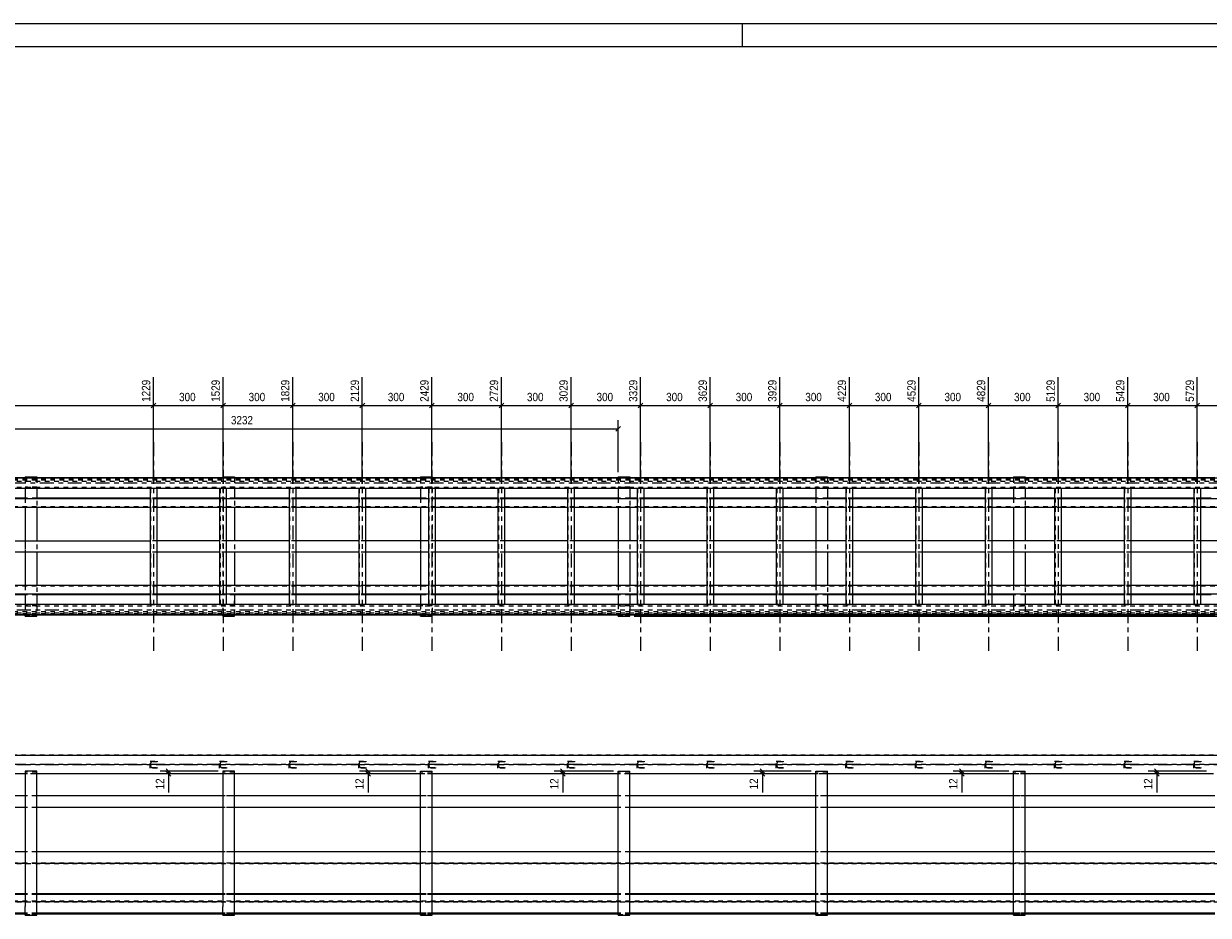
# Model space of a CAD drawing. Header units: millimetres. Extents: x 0 to 914, y 0 to 420.
# Tile 3 of 7: x 129 to 384, y 228 to 420. Entities that reach past the tile are written whole.
import ezdxf

# ---------------------------------------------------------------- set-up
doc = ezdxf.new("R2010")
doc.units = ezdxf.units.MM
for name, pattern in [('XKITLINE00', [0]), ('XKITLINE01', [4, 1, -1, 1, -1]), ('XKITLINE03', [6, 3, -1, 1, -1])]:
    doc.linetypes.add(name, pattern=pattern)
for name, color, linetype, lineweight in [('Arkusz rysunku', 3, 'Continuous', 0), ('Element', 2, 'Continuous', 0), ('Wymiar', 4, 'Continuous', 0)]:
    doc.layers.add(name, color=color, linetype=linetype, lineweight=lineweight)
doc.styles.add('ARIAL', font='ARIAL.TTF')

msp = doc.modelspace()

# ---------------------------------------------------------------- linework, layer by layer
at = {"layer": 'Arkusz rysunku', "linetype": 'XKITLINE00', "lineweight": 0}
for p, q in [((914, 420), (0, 420)), ((284, 415), (284, 420)), ((909, 415), (5, 415))]:
    msp.add_line(p, q, dxfattribs=at)
at = {"layer": 'Element', "linetype": 'XKITLINE03', "lineweight": 0}
for p, q in [((157.06, 329.77), (157.06, 284.77)), ((172.06, 329.77), (172.06, 284.77)), ((187.06, 329.77), (187.06, 284.77)), ((202.06, 329.77), (202.06, 284.77)), ((217.06, 329.77), (217.06, 284.77)), ((232.06, 329.77), (232.06, 284.77)), ((247.06, 329.77), (247.06, 284.77)), ((262.06, 329.77), (262.06, 284.77)), ((277.06, 329.77), (277.06, 284.77)), ((292.06, 329.77), (292.06, 284.77)), ((307.06, 329.77), (307.06, 284.77)), ((322.06, 329.77), (322.06, 284.77)), ((337.06, 329.77), (337.06, 284.77)), ((352.06, 329.77), (352.06, 284.77)), ((367.06, 329.77), (367.06, 284.77)), ((382.06, 329.77), (382.06, 284.77)), ((819.56, 320.89), (85.62, 320.89)), ((85.62, 293.64), (696.77, 293.64)), ((819.56, 260.24), (85.62, 260.24)), ((85.62, 260.24), (819.56, 260.24)), ((157.06, 260.24), (157.06, 260.24)), ((172.06, 260.24), (172.06, 260.24)), ((187.06, 260.24), (187.06, 260.24)), ((202.06, 260.24), (202.06, 260.24)), ((217.06, 260.24), (217.06, 260.24)), ((232.06, 260.24), (232.06, 260.24)), ((247.06, 260.24), (247.06, 260.24)), ((262.06, 260.24), (262.06, 260.24)), ((277.06, 260.24), (277.06, 260.24)), ((292.06, 260.24), (292.06, 260.24)), ((307.06, 260.24), (307.06, 260.24)), ((322.06, 260.24), (322.06, 260.24)), ((337.06, 260.24), (337.06, 260.24)), ((352.06, 260.24), (352.06, 260.24)), ((367.06, 260.24), (367.06, 260.24)), ((382.06, 260.24), (382.06, 260.24))]:
    msp.add_line(p, q, dxfattribs=at)
at = {"layer": 'Element', "linetype": 'XKITLINE01', "lineweight": 0}
for p, q in [((685.81, 322.07), (95.62, 322.07)), ((685.81, 322.01), (95.62, 322.01)), ((685.81, 321.87), (95.62, 321.87)), ((685.81, 321.81), (95.62, 321.81)), ((129.37, 322.07), (131.87, 322.07)), ((131.87, 322.07), (129.37, 322.07)), ((129.37, 322.02), (129.37, 319.77)), ((131.87, 322.02), (131.87, 319.77)), ((171.98, 322.07), (174.48, 322.07)), ((174.48, 322.07), (171.98, 322.07)), ((171.98, 322.02), (171.98, 292.34)), ((174.48, 322.02), (174.48, 319.77)), ((214.59, 322.07), (217.09, 322.07)), ((217.09, 322.07), (214.59, 322.07)), ((214.59, 322.02), (214.59, 319.77)), ((217.09, 322.02), (217.09, 292.52)), ((257.2, 322.07), (259.7, 322.07)), ((259.7, 322.07), (257.2, 322.07)), ((257.2, 322.02), (257.2, 319.77)), ((259.7, 322.02), (259.7, 319.77)), ((299.81, 322.07), (302.31, 322.07)), ((302.31, 322.07), (299.81, 322.07)), ((299.81, 322.02), (299.81, 319.77)), ((302.31, 322.02), (302.31, 319.77)), ((342.42, 322.07), (344.92, 322.07)), ((344.92, 322.07), (342.42, 322.07)), ((342.42, 322.02), (342.42, 319.77)), ((344.92, 322.02), (344.92, 319.77)), ((685.81, 321.58), (95.62, 321.58)), ((95.62, 321.38), (685.81, 321.38)), ((95.62, 320.07), (809.56, 320.07)), ((131.87, 320.07), (129.37, 320.07)), ((157.81, 319.77), (156.31, 319.77)), ((156.46, 294.77), (156.46, 319.77)), ((172.81, 319.77), (171.31, 319.77)), ((171.46, 294.77), (171.46, 319.77)), ((174.48, 320.07), (171.98, 320.07)), ((187.81, 319.77), (186.31, 319.77)), ((186.46, 294.77), (186.46, 319.77)), ((202.81, 319.77), (201.31, 319.77)), ((201.46, 294.77), (201.46, 319.77)), ((217.09, 320.07), (214.59, 320.07)), ((217.81, 319.77), (216.31, 319.77)), ((216.46, 294.77), (216.46, 319.77)), ((232.81, 319.77), (231.31, 319.77)), ((231.46, 294.77), (231.46, 319.77)), ((247.81, 319.77), (246.31, 319.77)), ((246.46, 294.77), (246.46, 319.77)), ((259.7, 320.07), (257.2, 320.07)), ((262.81, 319.77), (261.31, 319.77)), ((261.46, 294.77), (261.46, 319.77)), ((277.81, 319.77), (276.31, 319.77)), ((276.46, 294.77), (276.46, 319.77)), ((292.81, 319.77), (291.31, 319.77)), ((291.46, 294.77), (291.46, 319.77)), ((302.31, 320.07), (299.81, 320.07)), ((307.81, 319.77), (306.31, 319.77)), ((306.46, 294.77), (306.46, 319.77)), ((322.81, 319.77), (321.31, 319.77)), ((321.46, 294.77), (321.46, 319.77)), ((337.81, 319.77), (336.31, 319.77)), ((336.46, 294.77), (336.46, 319.77)), ((344.92, 320.07), (342.42, 320.07)), ((352.81, 319.77), (351.31, 319.77)), ((351.46, 294.77), (351.46, 319.77)), ((367.81, 319.77), (366.31, 319.77)), ((366.46, 294.77), (366.46, 319.77)), ((382.81, 319.77), (381.31, 319.77)), ((381.46, 294.77), (381.46, 319.77)), ((131.87, 317.71), (129.37, 317.71)), ((129.37, 317.7), (129.37, 297.93)), ((131.87, 319.13), (131.87, 315.66)), ((157.81, 317.71), (156.31, 317.71)), ((157.81, 317.58), (156.31, 317.58)), ((174.48, 317.71), (171.31, 317.71)), ((172.81, 317.58), (171.31, 317.58)), ((174.48, 319.13), (174.48, 315.66)), ((187.81, 317.71), (186.31, 317.71)), ((187.81, 317.58), (186.31, 317.58)), ((202.81, 317.71), (201.31, 317.71)), ((202.81, 317.58), (201.31, 317.58)), ((217.81, 317.71), (214.59, 317.71)), ((214.59, 317.7), (214.59, 297.93)), ((217.81, 317.58), (216.31, 317.58)), ((232.81, 317.71), (231.31, 317.71)), ((232.81, 317.58), (231.31, 317.58)), ((247.81, 317.71), (246.31, 317.71)), ((247.81, 317.58), (246.31, 317.58)), ((259.7, 317.71), (257.2, 317.71)), ((257.2, 317.7), (257.2, 297.93)), ((259.7, 319.13), (259.7, 315.66)), ((262.81, 317.71), (261.31, 317.71)), ((262.81, 317.58), (261.31, 317.58)), ((277.81, 317.71), (276.31, 317.71)), ((277.81, 317.58), (276.31, 317.58)), ((292.81, 317.71), (291.31, 317.71)), ((292.81, 317.58), (291.31, 317.58)), ((302.31, 317.71), (299.81, 317.71)), ((299.81, 317.7), (299.81, 297.93)), ((302.31, 319.13), (302.31, 315.66)), ((307.81, 317.71), (306.31, 317.71)), ((307.81, 317.58), (306.31, 317.58)), ((322.81, 317.71), (321.31, 317.71)), ((322.81, 317.58), (321.31, 317.58)), ((337.81, 317.71), (336.31, 317.71)), ((337.81, 317.58), (336.31, 317.58)), ((344.92, 317.71), (342.42, 317.71)), ((342.42, 317.7), (342.42, 297.93)), ((344.92, 319.13), (344.92, 315.66)), ((352.81, 317.71), (351.31, 317.71)), ((352.81, 317.58), (351.31, 317.58)), ((367.81, 317.71), (366.31, 317.71)), ((367.81, 317.58), (366.31, 317.58)), ((382.81, 317.71), (381.31, 317.71)), ((382.81, 317.58), (381.31, 317.58)), ((685.81, 315.79), (95.62, 315.79)), ((157.81, 315.66), (156.31, 315.66)), ((172.81, 315.66), (171.31, 315.66)), ((187.81, 315.66), (186.31, 315.66)), ((202.81, 315.66), (201.31, 315.66)), ((217.81, 315.66), (216.31, 315.66)), ((232.81, 315.66), (231.31, 315.66)), ((247.81, 315.66), (246.31, 315.66)), ((262.81, 315.66), (261.31, 315.66)), ((277.81, 315.66), (276.31, 315.66)), ((292.81, 315.66), (291.31, 315.66)), ((307.81, 315.66), (306.31, 315.66)), ((322.81, 315.66), (321.31, 315.66)), ((337.81, 315.66), (336.31, 315.66)), ((352.81, 315.66), (351.31, 315.66)), ((367.81, 315.66), (366.31, 315.66)), ((382.81, 315.66), (381.31, 315.66)), ((131.87, 313.7), (131.87, 306.02)), ((174.48, 313.7), (174.48, 306.02)), ((259.7, 313.7), (259.7, 306.02)), ((302.31, 313.7), (302.31, 306.02)), ((344.92, 313.7), (344.92, 306.02)), ((129.37, 308.52), (129.37, 306.02)), ((157.81, 308.52), (156.31, 308.52)), ((172.81, 308.52), (171.31, 308.52)), ((187.81, 308.52), (186.31, 308.52)), ((202.81, 308.52), (201.31, 308.52)), ((214.59, 308.52), (214.59, 306.02)), ((217.81, 308.52), (216.31, 308.52)), ((232.81, 308.52), (231.31, 308.52)), ((247.81, 308.52), (246.31, 308.52)), ((257.2, 308.52), (257.2, 306.02)), ((262.81, 308.52), (261.31, 308.52)), ((277.81, 308.52), (276.31, 308.52)), ((292.81, 308.52), (291.31, 308.52)), ((299.81, 308.52), (299.81, 306.02)), ((307.81, 308.52), (306.31, 308.52)), ((322.81, 308.52), (321.31, 308.52)), ((337.81, 308.52), (336.31, 308.52)), ((342.42, 308.52), (342.42, 306.02)), ((352.81, 308.52), (351.31, 308.52)), ((367.81, 308.52), (366.31, 308.52)), ((382.81, 308.52), (381.31, 308.52)), ((131.87, 304.46), (131.87, 296.86)), ((157.81, 306.02), (156.31, 306.02)), ((172.81, 306.02), (171.31, 306.02)), ((174.48, 304.46), (174.48, 296.86)), ((187.81, 306.02), (186.31, 306.02)), ((202.81, 306.02), (201.31, 306.02)), ((217.81, 306.02), (216.31, 306.02)), ((232.81, 306.02), (231.31, 306.02)), ((247.81, 306.02), (246.31, 306.02)), ((259.7, 304.46), (259.7, 296.86)), ((262.81, 306.02), (261.31, 306.02)), ((277.81, 306.02), (276.31, 306.02)), ((292.81, 306.02), (291.31, 306.02)), ((302.31, 304.46), (302.31, 296.86)), ((307.81, 306.02), (306.31, 306.02)), ((322.81, 306.02), (321.31, 306.02)), ((337.81, 306.02), (336.31, 306.02)), ((344.92, 304.46), (344.92, 296.86)), ((352.81, 306.02), (351.31, 306.02)), ((367.81, 306.02), (366.31, 306.02)), ((382.81, 306.02), (381.31, 306.02)), ((129.37, 298.88), (129.37, 296.86)), ((157.81, 298.88), (156.31, 298.88)), ((172.81, 298.88), (171.31, 298.88)), ((187.81, 298.88), (186.31, 298.88)), ((202.81, 298.88), (201.31, 298.88)), ((214.59, 298.88), (214.59, 296.86)), ((217.81, 298.88), (216.31, 298.88)), ((232.81, 298.88), (231.31, 298.88)), ((247.81, 298.88), (246.31, 298.88)), ((257.2, 298.88), (257.2, 296.86)), ((262.81, 298.88), (261.31, 298.88)), ((277.81, 298.88), (276.31, 298.88)), ((292.81, 298.88), (291.31, 298.88)), ((299.81, 298.88), (299.81, 296.86)), ((307.81, 298.88), (306.31, 298.88)), ((322.81, 298.88), (321.31, 298.88)), ((337.81, 298.88), (336.31, 298.88)), ((342.42, 298.88), (342.42, 296.86)), ((352.81, 298.88), (351.31, 298.88)), ((367.81, 298.88), (366.31, 298.88)), ((382.81, 298.88), (381.31, 298.88)), ((685.81, 298.75), (95.62, 298.75)), ((131.87, 296.83), (129.37, 296.83)), ((131.87, 296.33), (131.87, 292.52)), ((157.81, 296.96), (156.31, 296.96)), ((157.81, 296.83), (156.31, 296.83)), ((172.81, 296.96), (171.31, 296.96)), ((174.48, 296.83), (171.31, 296.83)), ((174.48, 292.52), (174.48, 296.33)), ((187.81, 296.96), (186.31, 296.96)), ((187.81, 296.83), (186.31, 296.83)), ((202.81, 296.96), (201.31, 296.96)), ((202.81, 296.83), (201.31, 296.83)), ((217.81, 296.83), (214.59, 296.83)), ((217.81, 296.96), (216.31, 296.96)), ((232.81, 296.96), (231.31, 296.96)), ((232.81, 296.83), (231.31, 296.83)), ((247.81, 296.96), (246.31, 296.96)), ((247.81, 296.83), (246.31, 296.83)), ((259.7, 296.83), (257.2, 296.83)), ((259.7, 296.33), (259.7, 292.52)), ((262.81, 296.96), (261.31, 296.96)), ((262.81, 296.83), (261.31, 296.83)), ((277.81, 296.96), (276.31, 296.96)), ((277.81, 296.83), (276.31, 296.83)), ((292.81, 296.96), (291.31, 296.96)), ((292.81, 296.83), (291.31, 296.83)), ((302.31, 296.83), (299.81, 296.83)), ((302.31, 296.33), (302.31, 292.52)), ((307.81, 296.96), (306.31, 296.96)), ((307.81, 296.83), (306.31, 296.83)), ((322.81, 296.96), (321.31, 296.96)), ((322.81, 296.83), (321.31, 296.83)), ((337.81, 296.96), (336.31, 296.96)), ((337.81, 296.83), (336.31, 296.83)), ((344.92, 296.83), (342.42, 296.83)), ((344.92, 296.33), (344.92, 292.52)), ((352.81, 296.96), (351.31, 296.96)), ((352.81, 296.83), (351.31, 296.83)), ((367.81, 296.96), (366.31, 296.96)), ((367.81, 296.83), (366.31, 296.83)), ((382.81, 296.96), (381.31, 296.96)), ((382.81, 296.83), (381.31, 296.83)), ((95.62, 294.47), (696.77, 294.47)), ((129.37, 294.77), (129.37, 292.34)), ((131.87, 294.47), (129.37, 294.47)), ((156.31, 294.77), (157.81, 294.77)), ((171.31, 294.77), (172.81, 294.77)), ((174.48, 294.47), (171.98, 294.47)), ((186.31, 294.77), (187.81, 294.77)), ((201.31, 294.77), (202.81, 294.77)), ((214.59, 294.77), (214.59, 292.34)), ((217.09, 294.47), (214.59, 294.47)), ((216.31, 294.77), (217.81, 294.77)), ((231.31, 294.77), (232.81, 294.77)), ((246.31, 294.77), (247.81, 294.77)), ((257.2, 294.77), (257.2, 292.34)), ((259.7, 294.47), (257.2, 294.47)), ((261.31, 294.77), (262.81, 294.77)), ((276.31, 294.77), (277.81, 294.77)), ((291.31, 294.77), (292.81, 294.77)), ((299.81, 294.77), (299.81, 292.34)), ((302.31, 294.47), (299.81, 294.47)), ((306.31, 294.77), (307.81, 294.77)), ((321.31, 294.77), (322.81, 294.77)), ((336.31, 294.77), (337.81, 294.77)), ((342.42, 294.77), (342.42, 292.34)), ((344.92, 294.47), (342.42, 294.47)), ((351.31, 294.77), (352.81, 294.77)), ((366.31, 294.77), (367.81, 294.77)), ((381.31, 294.77), (382.81, 294.77)), ((685.81, 293.16), (95.62, 293.16)), ((95.62, 292.96), (685.81, 292.96)), ((685.81, 292.73), (95.62, 292.73)), ((685.81, 292.67), (95.62, 292.67)), ((685.81, 292.53), (95.62, 292.53)), ((685.81, 292.47), (95.62, 292.47)), ((129.37, 292.47), (131.87, 292.47)), ((131.87, 292.47), (129.37, 292.47)), ((131.87, 292.53), (131.87, 292.54)), ((131.87, 292.52), (131.87, 292.53)), ((171.98, 292.47), (174.48, 292.47)), ((174.48, 292.47), (171.98, 292.47)), ((174.48, 292.53), (174.48, 292.54)), ((174.48, 292.52), (174.48, 292.53)), ((214.59, 292.47), (217.09, 292.47)), ((217.09, 292.47), (214.59, 292.47)), ((217.09, 292.53), (217.09, 292.54)), ((217.09, 292.52), (217.09, 292.53)), ((257.2, 292.47), (259.7, 292.47)), ((259.7, 292.47), (257.2, 292.47)), ((259.7, 292.53), (259.7, 292.54)), ((259.7, 292.52), (259.7, 292.53)), ((299.81, 292.47), (302.31, 292.47)), ((302.31, 292.47), (299.81, 292.47)), ((302.31, 292.53), (302.31, 292.54)), ((302.31, 292.52), (302.31, 292.53)), ((342.42, 292.47), (344.92, 292.47)), ((344.92, 292.47), (342.42, 292.47)), ((344.92, 292.53), (344.92, 292.54)), ((344.92, 292.52), (344.92, 292.53)), ((809.56, 262.24), (95.62, 262.24)), ((156.31, 260.99), (157.81, 260.99)), ((156.31, 259.49), (156.31, 260.99)), ((156.48, 260.7), (156.46, 260.61)), ((156.46, 259.86), (156.46, 260.61)), ((156.52, 260.77), (156.48, 260.7)), ((156.6, 260.82), (156.52, 260.77)), ((156.68, 260.84), (156.6, 260.82)), ((157.81, 260.84), (156.68, 260.84)), ((157.81, 260.99), (157.81, 260.84)), ((171.31, 260.99), (172.81, 260.99)), ((171.31, 259.49), (171.31, 260.99)), ((171.48, 260.7), (171.46, 260.61)), ((171.46, 259.86), (171.46, 260.61)), ((171.52, 260.77), (171.48, 260.7)), ((171.6, 260.82), (171.52, 260.77)), ((171.68, 260.84), (171.6, 260.82)), ((172.81, 260.84), (171.68, 260.84)), ((172.81, 260.99), (172.81, 260.84)), ((186.31, 260.99), (187.81, 260.99)), ((186.31, 259.49), (186.31, 260.99)), ((186.48, 260.7), (186.46, 260.61)), ((186.46, 259.86), (186.46, 260.61)), ((186.52, 260.77), (186.48, 260.7)), ((186.6, 260.82), (186.52, 260.77)), ((186.68, 260.84), (186.6, 260.82)), ((187.81, 260.84), (186.68, 260.84)), ((187.81, 260.99), (187.81, 260.84)), ((201.31, 260.99), (202.81, 260.99)), ((201.31, 259.49), (201.31, 260.99)), ((201.48, 260.7), (201.46, 260.61)), ((201.46, 259.86), (201.46, 260.61)), ((201.52, 260.77), (201.48, 260.7)), ((201.6, 260.82), (201.52, 260.77)), ((201.68, 260.84), (201.6, 260.82)), ((202.81, 260.84), (201.68, 260.84)), ((202.81, 260.99), (202.81, 260.84)), ((216.31, 260.99), (217.81, 260.99)), ((216.31, 259.49), (216.31, 260.99)), ((216.48, 260.7), (216.46, 260.61)), ((216.46, 259.86), (216.46, 260.61)), ((216.52, 260.77), (216.48, 260.7)), ((216.6, 260.82), (216.52, 260.77)), ((216.68, 260.84), (216.6, 260.82)), ((217.81, 260.84), (216.68, 260.84)), ((217.81, 260.99), (217.81, 260.84)), ((231.31, 260.99), (232.81, 260.99)), ((231.31, 259.49), (231.31, 260.99)), ((231.48, 260.7), (231.46, 260.61)), ((231.46, 259.86), (231.46, 260.61)), ((231.52, 260.77), (231.48, 260.7)), ((231.6, 260.82), (231.52, 260.77)), ((231.68, 260.84), (231.6, 260.82)), ((232.81, 260.84), (231.68, 260.84)), ((232.81, 260.99), (232.81, 260.84)), ((246.31, 260.99), (247.81, 260.99)), ((246.31, 259.49), (246.31, 260.99)), ((246.48, 260.7), (246.46, 260.61)), ((246.46, 259.86), (246.46, 260.61)), ((246.52, 260.77), (246.48, 260.7)), ((246.6, 260.82), (246.52, 260.77)), ((246.68, 260.84), (246.6, 260.82)), ((247.81, 260.84), (246.68, 260.84)), ((247.81, 260.99), (247.81, 260.84)), ((261.31, 260.99), (262.81, 260.99)), ((261.31, 259.49), (261.31, 260.99)), ((261.48, 260.7), (261.46, 260.61)), ((261.46, 259.86), (261.46, 260.61)), ((261.52, 260.77), (261.48, 260.7)), ((261.6, 260.82), (261.52, 260.77)), ((261.68, 260.84), (261.6, 260.82)), ((262.81, 260.84), (261.68, 260.84)), ((262.81, 260.99), (262.81, 260.84)), ((276.31, 260.99), (277.81, 260.99)), ((276.31, 259.49), (276.31, 260.99)), ((276.48, 260.7), (276.46, 260.61)), ((276.46, 259.86), (276.46, 260.61)), ((276.52, 260.77), (276.48, 260.7)), ((276.6, 260.82), (276.52, 260.77)), ((276.68, 260.84), (276.6, 260.82)), ((277.81, 260.84), (276.68, 260.84)), ((277.81, 260.99), (277.81, 260.84)), ((291.31, 260.99), (292.81, 260.99)), ((291.31, 259.49), (291.31, 260.99)), ((291.48, 260.7), (291.46, 260.61)), ((291.46, 259.86), (291.46, 260.61)), ((291.52, 260.77), (291.48, 260.7)), ((291.6, 260.82), (291.52, 260.77)), ((291.68, 260.84), (291.6, 260.82)), ((292.81, 260.84), (291.68, 260.84)), ((292.81, 260.99), (292.81, 260.84)), ((306.31, 260.99), (307.81, 260.99)), ((306.31, 259.49), (306.31, 260.99)), ((306.48, 260.7), (306.46, 260.61)), ((306.46, 259.86), (306.46, 260.61)), ((306.52, 260.77), (306.48, 260.7)), ((306.6, 260.82), (306.52, 260.77)), ((306.68, 260.84), (306.6, 260.82)), ((307.81, 260.84), (306.68, 260.84)), ((307.81, 260.99), (307.81, 260.84)), ((321.31, 260.99), (322.81, 260.99)), ((321.31, 259.49), (321.31, 260.99)), ((321.48, 260.7), (321.46, 260.61)), ((321.46, 259.86), (321.46, 260.61)), ((321.52, 260.77), (321.48, 260.7)), ((321.6, 260.82), (321.52, 260.77)), ((321.68, 260.84), (321.6, 260.82)), ((322.81, 260.84), (321.68, 260.84)), ((322.81, 260.99), (322.81, 260.84)), ((336.31, 260.99), (337.81, 260.99)), ((336.31, 259.49), (336.31, 260.99)), ((336.48, 260.7), (336.46, 260.61)), ((336.46, 259.86), (336.46, 260.61)), ((336.52, 260.77), (336.48, 260.7)), ((336.6, 260.82), (336.52, 260.77)), ((336.68, 260.84), (336.6, 260.82)), ((337.81, 260.84), (336.68, 260.84)), ((337.81, 260.99), (337.81, 260.84)), ((351.31, 260.99), (352.81, 260.99)), ((351.31, 259.49), (351.31, 260.99)), ((351.48, 260.7), (351.46, 260.61)), ((351.46, 259.86), (351.46, 260.61)), ((351.52, 260.77), (351.48, 260.7)), ((351.6, 260.82), (351.52, 260.77)), ((351.68, 260.84), (351.6, 260.82)), ((352.81, 260.84), (351.68, 260.84)), ((352.81, 260.99), (352.81, 260.84)), ((366.31, 260.99), (367.81, 260.99)), ((366.31, 259.49), (366.31, 260.99)), ((366.48, 260.7), (366.46, 260.61)), ((366.46, 259.86), (366.46, 260.61)), ((366.52, 260.77), (366.48, 260.7)), ((366.6, 260.82), (366.52, 260.77)), ((366.68, 260.84), (366.6, 260.82)), ((367.81, 260.84), (366.68, 260.84)), ((367.81, 260.99), (367.81, 260.84)), ((381.31, 260.99), (382.81, 260.99)), ((381.31, 259.49), (381.31, 260.99)), ((381.48, 260.7), (381.46, 260.61)), ((381.46, 259.86), (381.46, 260.61)), ((381.52, 260.77), (381.48, 260.7)), ((381.6, 260.82), (381.52, 260.77)), ((381.68, 260.84), (381.6, 260.82)), ((382.81, 260.84), (381.68, 260.84)), ((382.81, 260.99), (382.81, 260.84)), ((809.56, 258.24), (95.62, 258.24)), ((131.87, 258.64), (129.37, 258.64)), ((131.87, 258.24), (129.37, 258.24)), ((157.81, 259.49), (156.31, 259.49)), ((156.46, 259.86), (156.48, 259.78)), ((156.48, 259.78), (156.52, 259.7)), ((156.52, 259.7), (156.6, 259.65)), ((156.6, 259.65), (156.68, 259.64)), ((156.68, 259.64), (157.81, 259.64)), ((157.81, 259.64), (157.81, 259.49)), ((172.81, 259.49), (171.31, 259.49)), ((171.46, 259.86), (171.48, 259.78)), ((171.48, 259.78), (171.52, 259.7)), ((171.52, 259.7), (171.6, 259.65)), ((171.6, 259.65), (171.68, 259.64)), ((171.68, 259.64), (172.81, 259.64)), ((174.48, 258.64), (171.98, 258.64)), ((174.48, 258.24), (171.98, 258.24)), ((172.81, 259.64), (172.81, 259.49)), ((187.81, 259.49), (186.31, 259.49)), ((186.46, 259.86), (186.48, 259.78)), ((186.48, 259.78), (186.52, 259.7)), ((186.52, 259.7), (186.6, 259.65)), ((186.6, 259.65), (186.68, 259.64)), ((186.68, 259.64), (187.81, 259.64)), ((187.81, 259.64), (187.81, 259.49)), ((202.81, 259.49), (201.31, 259.49)), ((201.46, 259.86), (201.48, 259.78)), ((201.48, 259.78), (201.52, 259.7)), ((201.52, 259.7), (201.6, 259.65)), ((201.6, 259.65), (201.68, 259.64)), ((201.68, 259.64), (202.81, 259.64)), ((202.81, 259.64), (202.81, 259.49)), ((217.09, 258.64), (214.59, 258.64)), ((217.09, 258.24), (214.59, 258.24)), ((217.81, 259.49), (216.31, 259.49)), ((216.46, 259.86), (216.48, 259.78)), ((216.48, 259.78), (216.52, 259.7)), ((216.52, 259.7), (216.6, 259.65)), ((216.6, 259.65), (216.68, 259.64)), ((216.68, 259.64), (217.81, 259.64)), ((217.81, 259.64), (217.81, 259.49)), ((232.81, 259.49), (231.31, 259.49)), ((231.46, 259.86), (231.48, 259.78)), ((231.48, 259.78), (231.52, 259.7)), ((231.52, 259.7), (231.6, 259.65)), ((231.6, 259.65), (231.68, 259.64)), ((231.68, 259.64), (232.81, 259.64)), ((232.81, 259.64), (232.81, 259.49)), ((247.81, 259.49), (246.31, 259.49)), ((246.46, 259.86), (246.48, 259.78)), ((246.48, 259.78), (246.52, 259.7)), ((246.52, 259.7), (246.6, 259.65)), ((246.6, 259.65), (246.68, 259.64)), ((246.68, 259.64), (247.81, 259.64)), ((247.81, 259.64), (247.81, 259.49)), ((259.7, 258.64), (257.2, 258.64)), ((259.7, 258.24), (257.2, 258.24)), ((262.81, 259.49), (261.31, 259.49)), ((261.46, 259.86), (261.48, 259.78)), ((261.48, 259.78), (261.52, 259.7)), ((261.52, 259.7), (261.6, 259.65)), ((261.6, 259.65), (261.68, 259.64)), ((261.68, 259.64), (262.81, 259.64)), ((262.81, 259.64), (262.81, 259.49)), ((277.81, 259.49), (276.31, 259.49)), ((276.46, 259.86), (276.48, 259.78)), ((276.48, 259.78), (276.52, 259.7)), ((276.52, 259.7), (276.6, 259.65)), ((276.6, 259.65), (276.68, 259.64)), ((276.68, 259.64), (277.81, 259.64)), ((277.81, 259.64), (277.81, 259.49)), ((292.81, 259.49), (291.31, 259.49)), ((291.46, 259.86), (291.48, 259.78)), ((291.48, 259.78), (291.52, 259.7)), ((291.52, 259.7), (291.6, 259.65)), ((291.6, 259.65), (291.68, 259.64)), ((291.68, 259.64), (292.81, 259.64)), ((292.81, 259.64), (292.81, 259.49)), ((302.31, 258.64), (299.81, 258.64)), ((302.31, 258.24), (299.81, 258.24)), ((307.81, 259.49), (306.31, 259.49)), ((306.46, 259.86), (306.48, 259.78)), ((306.48, 259.78), (306.52, 259.7)), ((306.52, 259.7), (306.6, 259.65)), ((306.6, 259.65), (306.68, 259.64)), ((306.68, 259.64), (307.81, 259.64)), ((307.81, 259.64), (307.81, 259.49)), ((322.81, 259.49), (321.31, 259.49)), ((321.46, 259.86), (321.48, 259.78)), ((321.48, 259.78), (321.52, 259.7)), ((321.52, 259.7), (321.6, 259.65)), ((321.6, 259.65), (321.68, 259.64)), ((321.68, 259.64), (322.81, 259.64)), ((322.81, 259.64), (322.81, 259.49)), ((337.81, 259.49), (336.31, 259.49)), ((336.46, 259.86), (336.48, 259.78)), ((336.48, 259.78), (336.52, 259.7)), ((336.52, 259.7), (336.6, 259.65)), ((336.6, 259.65), (336.68, 259.64)), ((336.68, 259.64), (337.81, 259.64)), ((337.81, 259.64), (337.81, 259.49)), ((344.92, 258.64), (342.42, 258.64)), ((344.92, 258.24), (342.42, 258.24)), ((352.81, 259.49), (351.31, 259.49)), ((351.46, 259.86), (351.48, 259.78)), ((351.48, 259.78), (351.52, 259.7)), ((351.52, 259.7), (351.6, 259.65)), ((351.6, 259.65), (351.68, 259.64)), ((351.68, 259.64), (352.81, 259.64)), ((352.81, 259.64), (352.81, 259.49)), ((367.81, 259.49), (366.31, 259.49)), ((366.46, 259.86), (366.48, 259.78)), ((366.48, 259.78), (366.52, 259.7)), ((366.52, 259.7), (366.6, 259.65)), ((366.6, 259.65), (366.68, 259.64)), ((366.68, 259.64), (367.81, 259.64)), ((367.81, 259.64), (367.81, 259.49)), ((382.81, 259.49), (381.31, 259.49)), ((381.46, 259.86), (381.48, 259.78)), ((381.48, 259.78), (381.52, 259.7)), ((381.52, 259.7), (381.6, 259.65)), ((381.6, 259.65), (381.68, 259.64)), ((381.68, 259.64), (382.81, 259.64)), ((382.81, 259.64), (382.81, 259.49)), ((685.81, 253.49), (95.62, 253.49)), ((685.81, 253.49), (129.37, 253.49)), ((131.87, 253.49), (129.37, 253.49)), ((174.48, 253.49), (171.98, 253.49)), ((217.09, 253.49), (214.59, 253.49)), ((259.7, 253.49), (257.2, 253.49)), ((302.31, 253.49), (299.81, 253.49)), ((344.92, 253.49), (342.42, 253.49)), ((685.81, 250.99), (95.62, 250.99)), ((685.81, 250.99), (95.62, 250.99)), ((131.87, 250.99), (129.37, 250.99)), ((174.48, 250.99), (171.98, 250.99)), ((217.09, 250.99), (214.59, 250.99)), ((259.7, 250.99), (257.2, 250.99)), ((302.31, 250.99), (299.81, 250.99)), ((344.92, 250.99), (342.42, 250.99)), ((685.81, 241.44), (95.62, 241.44)), ((685.81, 241.41), (95.62, 241.41)), ((131.87, 241.44), (129.37, 241.44)), ((131.87, 241.41), (129.37, 241.41)), ((174.48, 241.44), (171.98, 241.44)), ((174.48, 241.41), (171.98, 241.41)), ((217.09, 241.44), (214.59, 241.44)), ((217.09, 241.41), (214.59, 241.41)), ((259.7, 241.44), (257.2, 241.44)), ((259.7, 241.41), (257.2, 241.41)), ((302.31, 241.44), (299.81, 241.44)), ((302.31, 241.41), (299.81, 241.41)), ((344.92, 241.44), (342.42, 241.44)), ((344.92, 241.41), (342.42, 241.41)), ((685.81, 238.98), (95.62, 238.98)), ((685.81, 238.98), (95.62, 238.98)), ((95.62, 238.94), (685.81, 238.94)), ((131.87, 238.94), (129.37, 238.94)), ((174.48, 238.94), (171.98, 238.94)), ((217.09, 238.94), (214.59, 238.94)), ((259.7, 238.94), (257.2, 238.94)), ((302.31, 238.94), (299.81, 238.94)), ((344.92, 238.94), (342.42, 238.94)), ((685.81, 232.4), (95.62, 232.4)), ((131.87, 232.4), (129.37, 232.4)), ((174.48, 232.4), (171.98, 232.4)), ((217.09, 232.4), (214.59, 232.4)), ((259.7, 232.4), (257.2, 232.4)), ((302.31, 232.4), (299.81, 232.4)), ((344.92, 232.4), (342.42, 232.4)), ((685.81, 232.24), (95.62, 232.24)), ((685.81, 230.79), (95.62, 230.79)), ((685.81, 230.79), (95.62, 230.79)), ((95.62, 230.64), (685.81, 230.64)), ((131.87, 232.24), (129.37, 232.24)), ((131.87, 230.64), (129.37, 230.64)), ((174.48, 232.24), (171.98, 232.24)), ((174.48, 230.64), (171.98, 230.64)), ((217.09, 232.24), (214.59, 232.24)), ((217.09, 230.64), (214.59, 230.64)), ((259.7, 232.24), (257.2, 232.24)), ((259.7, 230.64), (257.2, 230.64)), ((302.31, 232.24), (299.81, 232.24)), ((302.31, 230.64), (299.81, 230.64)), ((344.92, 232.24), (342.42, 232.24)), ((344.92, 230.64), (342.42, 230.64)), ((685.81, 228.19), (129.37, 228.19)), ((131.87, 228.19), (129.37, 228.19)), ((685.81, 227.99), (129.37, 227.99)), ((131.87, 227.99), (129.37, 227.99)), ((129.37, 227.94), (131.87, 227.94)), ((174.48, 228.19), (171.98, 228.19)), ((174.48, 227.99), (171.98, 227.99)), ((171.98, 227.94), (174.48, 227.94)), ((217.09, 228.19), (214.59, 228.19)), ((217.09, 227.99), (214.59, 227.99)), ((214.59, 227.94), (217.09, 227.94)), ((259.7, 228.19), (257.2, 228.19)), ((259.7, 227.99), (257.2, 227.99)), ((257.2, 227.94), (259.7, 227.94)), ((302.31, 228.19), (299.81, 228.19)), ((302.31, 227.99), (299.81, 227.99)), ((299.81, 227.94), (302.31, 227.94)), ((344.92, 228.19), (342.42, 228.19)), ((344.92, 227.99), (342.42, 227.99)), ((342.42, 227.94), (344.92, 227.94))]:
    msp.add_line(p, q, dxfattribs=at)
at = {"layer": 'Element', "linetype": 'XKITLINE00', "lineweight": 0}
for p, q in [((809.56, 322.02), (95.62, 322.02)), ((129.37, 322.07), (98.12, 322.07)), ((129.37, 322.27), (129.37, 322.02)), ((129.37, 322.27), (131.87, 322.27)), ((131.87, 322.27), (131.87, 322.02)), ((171.98, 322.07), (131.87, 322.07)), ((171.98, 322.27), (171.98, 322.02)), ((171.98, 322.27), (174.48, 322.27)), ((174.48, 322.27), (174.48, 322.02)), ((214.59, 322.07), (174.48, 322.07)), ((214.59, 322.27), (214.59, 322.02)), ((214.59, 322.27), (217.09, 322.27)), ((217.09, 322.27), (217.09, 322.02)), ((257.2, 322.07), (217.09, 322.07)), ((257.2, 322.27), (257.2, 322.02)), ((257.2, 322.27), (259.7, 322.27)), ((259.7, 322.27), (259.7, 322.02)), ((299.81, 322.07), (259.7, 322.07)), ((299.81, 322.27), (299.81, 322.02)), ((299.81, 322.27), (302.31, 322.27)), ((302.31, 322.27), (302.31, 322.02)), ((342.42, 322.07), (302.31, 322.07)), ((342.42, 322.27), (342.42, 322.02)), ((342.42, 322.27), (344.92, 322.27)), ((344.92, 322.27), (344.92, 322.02)), ((385.03, 322.07), (344.92, 322.07)), ((809.56, 319.77), (95.62, 319.77)), ((129.37, 319.77), (129.37, 317.7)), ((131.87, 319.77), (131.87, 317.7)), ((156.31, 319.77), (156.31, 294.77)), ((157.81, 294.77), (157.81, 319.77)), ((171.31, 319.77), (171.31, 294.77)), ((172.81, 294.77), (172.81, 319.77)), ((174.48, 319.77), (174.48, 317.7)), ((186.31, 319.77), (186.31, 294.77)), ((187.81, 294.77), (187.81, 319.77)), ((201.31, 319.77), (201.31, 294.77)), ((202.81, 294.77), (202.81, 319.77)), ((214.59, 319.77), (214.59, 317.7)), ((216.31, 319.77), (216.31, 294.77)), ((217.81, 294.77), (217.81, 319.77)), ((231.31, 319.77), (231.31, 294.77)), ((232.81, 294.77), (232.81, 319.77)), ((246.31, 319.77), (246.31, 294.77)), ((247.81, 294.77), (247.81, 319.77)), ((257.2, 319.77), (257.2, 317.7)), ((259.7, 319.77), (259.7, 317.7)), ((261.31, 319.77), (261.31, 294.77)), ((262.81, 294.77), (262.81, 319.77)), ((276.31, 319.77), (276.31, 294.77)), ((277.81, 294.77), (277.81, 319.77)), ((291.31, 319.77), (291.31, 294.77)), ((292.81, 294.77), (292.81, 319.77)), ((299.81, 319.77), (299.81, 317.7)), ((302.31, 319.77), (302.31, 317.7)), ((306.31, 319.77), (306.31, 294.77)), ((307.81, 294.77), (307.81, 319.77)), ((321.31, 319.77), (321.31, 294.77)), ((322.81, 294.77), (322.81, 319.77)), ((336.31, 319.77), (336.31, 294.77)), ((337.81, 294.77), (337.81, 319.77)), ((342.42, 319.77), (342.42, 317.7)), ((344.92, 319.77), (344.92, 317.7)), ((351.31, 319.77), (351.31, 294.77)), ((352.81, 294.77), (352.81, 319.77)), ((366.31, 319.77), (366.31, 294.77)), ((367.81, 294.77), (367.81, 319.77)), ((381.31, 319.77), (381.31, 294.77)), ((382.81, 294.77), (382.81, 319.77)), ((156.31, 317.58), (95.62, 317.58)), ((129.37, 317.71), (98.12, 317.71)), ((156.31, 317.71), (131.87, 317.71)), ((171.31, 317.71), (157.81, 317.71)), ((171.31, 317.58), (157.81, 317.58)), ((186.31, 317.58), (172.81, 317.58)), ((186.31, 317.71), (174.48, 317.71)), ((201.31, 317.71), (187.81, 317.71)), ((201.31, 317.58), (187.81, 317.58)), ((214.59, 317.71), (202.81, 317.71)), ((216.31, 317.58), (202.81, 317.58)), ((231.31, 317.71), (217.81, 317.71)), ((231.31, 317.58), (217.81, 317.58)), ((246.31, 317.71), (232.81, 317.71)), ((246.31, 317.58), (232.81, 317.58)), ((257.2, 317.71), (247.81, 317.71)), ((261.31, 317.58), (247.81, 317.58)), ((261.31, 317.71), (259.7, 317.71)), ((276.31, 317.71), (262.81, 317.71)), ((276.31, 317.58), (262.81, 317.58)), ((291.31, 317.71), (277.81, 317.71)), ((291.31, 317.58), (277.81, 317.58)), ((299.81, 317.71), (292.81, 317.71)), ((306.31, 317.58), (292.81, 317.58)), ((306.31, 317.71), (302.31, 317.71)), ((321.31, 317.71), (307.81, 317.71)), ((321.31, 317.58), (307.81, 317.58)), ((336.31, 317.71), (322.81, 317.71)), ((336.31, 317.58), (322.81, 317.58)), ((342.42, 317.71), (337.81, 317.71)), ((351.31, 317.58), (337.81, 317.58)), ((351.31, 317.71), (344.92, 317.71)), ((366.31, 317.71), (352.81, 317.71)), ((366.31, 317.58), (352.81, 317.58)), ((381.31, 317.71), (367.81, 317.71)), ((381.31, 317.58), (367.81, 317.58)), ((385.03, 317.71), (382.81, 317.71)), ((396.31, 317.58), (382.81, 317.58)), ((156.31, 315.66), (95.62, 315.66)), ((129.37, 315.66), (129.37, 308.52)), ((131.87, 315.66), (131.87, 308.52)), ((171.31, 315.66), (157.81, 315.66)), ((186.31, 315.66), (172.81, 315.66)), ((174.48, 315.66), (174.48, 308.52)), ((201.31, 315.66), (187.81, 315.66)), ((216.31, 315.66), (202.81, 315.66)), ((214.59, 315.66), (214.59, 308.52)), ((231.31, 315.66), (217.81, 315.66)), ((246.31, 315.66), (232.81, 315.66)), ((261.31, 315.66), (247.81, 315.66)), ((257.2, 315.66), (257.2, 308.52)), ((259.7, 315.66), (259.7, 308.52)), ((276.31, 315.66), (262.81, 315.66)), ((291.31, 315.66), (277.81, 315.66)), ((306.31, 315.66), (292.81, 315.66)), ((299.81, 315.66), (299.81, 308.52)), ((302.31, 315.66), (302.31, 308.52)), ((321.31, 315.66), (307.81, 315.66)), ((336.31, 315.66), (322.81, 315.66)), ((351.31, 315.66), (337.81, 315.66)), ((342.42, 315.66), (342.42, 308.52)), ((344.92, 315.66), (344.92, 308.52)), ((366.31, 315.66), (352.81, 315.66)), ((381.31, 315.66), (367.81, 315.66)), ((396.31, 315.66), (382.81, 315.66)), ((95.62, 308.52), (156.31, 308.52)), ((171.31, 308.52), (157.81, 308.52)), ((186.31, 308.52), (172.81, 308.52)), ((201.31, 308.52), (187.81, 308.52)), ((216.31, 308.52), (202.81, 308.52)), ((231.31, 308.52), (217.81, 308.52)), ((246.31, 308.52), (232.81, 308.52)), ((261.31, 308.52), (247.81, 308.52)), ((276.31, 308.52), (262.81, 308.52)), ((291.31, 308.52), (277.81, 308.52)), ((306.31, 308.52), (292.81, 308.52)), ((321.31, 308.52), (307.81, 308.52)), ((336.31, 308.52), (322.81, 308.52)), ((351.31, 308.52), (337.81, 308.52)), ((366.31, 308.52), (352.81, 308.52)), ((381.31, 308.52), (367.81, 308.52)), ((396.31, 308.52), (382.81, 308.52)), ((156.31, 306.02), (95.62, 306.02)), ((129.37, 306.02), (129.37, 298.88)), ((131.87, 306.02), (131.87, 298.88)), ((171.31, 306.02), (157.81, 306.02)), ((186.31, 306.02), (172.81, 306.02)), ((174.48, 306.02), (174.48, 298.88)), ((201.31, 306.02), (187.81, 306.02)), ((216.31, 306.02), (202.81, 306.02)), ((214.59, 306.02), (214.59, 298.88)), ((231.31, 306.02), (217.81, 306.02)), ((246.31, 306.02), (232.81, 306.02)), ((261.31, 306.02), (247.81, 306.02)), ((257.2, 306.02), (257.2, 298.88)), ((259.7, 306.02), (259.7, 298.88)), ((276.31, 306.02), (262.81, 306.02)), ((291.31, 306.02), (277.81, 306.02)), ((306.31, 306.02), (292.81, 306.02)), ((299.81, 306.02), (299.81, 298.88)), ((302.31, 306.02), (302.31, 298.88)), ((321.31, 306.02), (307.81, 306.02)), ((336.31, 306.02), (322.81, 306.02)), ((351.31, 306.02), (337.81, 306.02)), ((342.42, 306.02), (342.42, 298.88)), ((344.92, 306.02), (344.92, 298.88)), ((366.31, 306.02), (352.81, 306.02)), ((381.31, 306.02), (367.81, 306.02)), ((396.31, 306.02), (382.81, 306.02)), ((156.31, 298.88), (95.62, 298.88)), ((171.31, 298.88), (157.81, 298.88)), ((186.31, 298.88), (172.81, 298.88)), ((201.31, 298.88), (187.81, 298.88)), ((216.31, 298.88), (202.81, 298.88)), ((231.31, 298.88), (217.81, 298.88)), ((246.31, 298.88), (232.81, 298.88)), ((261.31, 298.88), (247.81, 298.88)), ((276.31, 298.88), (262.81, 298.88)), ((291.31, 298.88), (277.81, 298.88)), ((306.31, 298.88), (292.81, 298.88)), ((321.31, 298.88), (307.81, 298.88)), ((336.31, 298.88), (322.81, 298.88)), ((351.31, 298.88), (337.81, 298.88)), ((366.31, 298.88), (352.81, 298.88)), ((381.31, 298.88), (367.81, 298.88)), ((396.31, 298.88), (382.81, 298.88)), ((156.31, 296.96), (95.62, 296.96)), ((129.37, 296.83), (98.12, 296.83)), ((129.37, 296.86), (129.37, 294.77)), ((131.87, 296.86), (131.87, 294.77)), ((156.31, 296.83), (131.87, 296.83)), ((171.31, 296.96), (157.81, 296.96)), ((171.31, 296.83), (157.81, 296.83)), ((186.31, 296.96), (172.81, 296.96)), ((174.48, 296.86), (174.48, 294.77)), ((186.31, 296.83), (174.48, 296.83)), ((201.31, 296.96), (187.81, 296.96)), ((201.31, 296.83), (187.81, 296.83)), ((216.31, 296.96), (202.81, 296.96)), ((214.59, 296.83), (202.81, 296.83)), ((214.59, 296.86), (214.59, 294.77)), ((231.31, 296.96), (217.81, 296.96)), ((231.31, 296.83), (217.81, 296.83)), ((246.31, 296.96), (232.81, 296.96)), ((246.31, 296.83), (232.81, 296.83)), ((261.31, 296.96), (247.81, 296.96)), ((257.2, 296.83), (247.81, 296.83)), ((257.2, 296.86), (257.2, 294.77)), ((259.7, 296.86), (259.7, 294.77)), ((261.31, 296.83), (259.7, 296.83)), ((276.31, 296.96), (262.81, 296.96)), ((276.31, 296.83), (262.81, 296.83)), ((291.31, 296.96), (277.81, 296.96)), ((291.31, 296.83), (277.81, 296.83)), ((306.31, 296.96), (292.81, 296.96)), ((299.81, 296.83), (292.81, 296.83)), ((299.81, 296.86), (299.81, 294.77)), ((302.31, 296.86), (302.31, 294.77)), ((306.31, 296.83), (302.31, 296.83)), ((321.31, 296.96), (307.81, 296.96)), ((321.31, 296.83), (307.81, 296.83)), ((336.31, 296.96), (322.81, 296.96)), ((336.31, 296.83), (322.81, 296.83)), ((351.31, 296.96), (337.81, 296.96)), ((342.42, 296.83), (337.81, 296.83)), ((342.42, 296.86), (342.42, 294.77)), ((344.92, 296.86), (344.92, 294.77)), ((351.31, 296.83), (344.92, 296.83)), ((366.31, 296.96), (352.81, 296.96)), ((366.31, 296.83), (352.81, 296.83)), ((381.31, 296.96), (367.81, 296.96)), ((381.31, 296.83), (367.81, 296.83)), ((396.31, 296.96), (382.81, 296.96)), ((385.03, 296.83), (382.81, 296.83)), ((696.77, 294.77), (95.62, 294.77)), ((809.56, 292.52), (95.62, 292.52)), ((129.37, 292.47), (98.12, 292.47)), ((129.37, 292.27), (129.37, 292.52)), ((129.37, 292.27), (131.87, 292.27)), ((131.87, 292.27), (131.87, 292.52)), ((171.98, 292.47), (131.87, 292.47)), ((171.98, 292.27), (171.98, 292.52)), ((171.98, 292.27), (174.48, 292.27)), ((174.48, 292.27), (174.48, 292.52)), ((214.59, 292.47), (174.48, 292.47)), ((214.59, 292.27), (214.59, 292.52)), ((214.59, 292.27), (217.09, 292.27)), ((217.09, 292.27), (217.09, 292.52)), ((257.2, 292.47), (217.09, 292.47)), ((257.2, 292.27), (257.2, 292.52)), ((257.2, 292.27), (259.7, 292.27)), ((259.7, 292.27), (259.7, 292.52)), ((299.81, 292.47), (259.7, 292.47)), ((299.81, 292.27), (299.81, 292.52)), ((299.81, 292.27), (302.31, 292.27)), ((302.31, 292.27), (302.31, 292.52)), ((342.42, 292.47), (302.31, 292.47)), ((342.42, 292.27), (342.42, 292.52)), ((342.42, 292.27), (344.92, 292.27)), ((344.92, 292.27), (344.92, 292.52)), ((385.03, 292.47), (344.92, 292.47)), ((95.62, 262.24), (809.56, 262.24)), ((129.37, 258.24), (98.12, 258.24)), ((131.87, 258.84), (129.37, 258.84)), ((129.37, 258.84), (129.37, 229.66)), ((131.87, 227.74), (131.87, 258.84)), ((171.98, 258.24), (131.87, 258.24)), ((174.48, 258.84), (171.98, 258.84)), ((171.98, 258.84), (171.98, 229.66)), ((174.48, 227.74), (174.48, 258.84)), ((214.59, 258.24), (174.48, 258.24)), ((214.59, 229.66), (214.59, 258.84)), ((214.59, 258.84), (217.09, 258.84)), ((217.09, 227.74), (217.09, 258.84)), ((257.2, 258.24), (217.09, 258.24)), ((257.2, 229.66), (257.2, 258.84)), ((257.2, 258.84), (259.7, 258.84)), ((259.7, 227.74), (259.7, 258.84)), ((299.81, 258.24), (259.7, 258.24)), ((299.81, 229.66), (299.81, 258.84)), ((299.81, 258.84), (302.31, 258.84)), ((302.31, 227.74), (302.31, 258.84)), ((342.42, 258.24), (302.31, 258.24)), ((342.42, 229.66), (342.42, 258.84)), ((342.42, 258.84), (344.92, 258.84)), ((344.92, 227.74), (344.92, 258.84)), ((385.03, 258.24), (344.92, 258.24)), ((129.37, 253.49), (98.12, 253.49)), ((171.98, 253.49), (131.87, 253.49)), ((214.59, 253.49), (174.48, 253.49)), ((257.2, 253.49), (217.09, 253.49)), ((299.81, 253.49), (259.7, 253.49)), ((342.42, 253.49), (302.31, 253.49)), ((385.03, 253.49), (344.92, 253.49)), ((129.37, 250.99), (98.12, 250.99)), ((171.98, 250.99), (131.87, 250.99)), ((214.59, 250.99), (174.48, 250.99)), ((257.2, 250.99), (217.09, 250.99)), ((299.81, 250.99), (259.7, 250.99)), ((342.42, 250.99), (302.31, 250.99)), ((385.03, 250.99), (344.92, 250.99)), ((129.37, 241.44), (98.12, 241.44)), ((129.37, 241.41), (98.12, 241.41)), ((171.98, 241.44), (131.87, 241.44)), ((171.98, 241.41), (131.87, 241.41)), ((214.59, 241.44), (174.48, 241.44)), ((214.59, 241.41), (174.48, 241.41)), ((257.2, 241.44), (217.09, 241.44)), ((257.2, 241.41), (217.09, 241.41)), ((299.81, 241.44), (259.7, 241.44)), ((299.81, 241.41), (259.7, 241.41)), ((342.42, 241.44), (302.31, 241.44)), ((342.42, 241.41), (302.31, 241.41)), ((385.03, 241.44), (344.92, 241.44)), ((385.03, 241.41), (344.92, 241.41)), ((129.37, 238.94), (98.12, 238.94)), ((171.98, 238.94), (131.87, 238.94)), ((214.59, 238.94), (174.48, 238.94)), ((257.2, 238.94), (217.09, 238.94)), ((299.81, 238.94), (259.7, 238.94)), ((342.42, 238.94), (302.31, 238.94)), ((385.03, 238.94), (344.92, 238.94)), ((129.37, 232.4), (98.12, 232.4)), ((171.98, 232.4), (131.87, 232.4)), ((214.59, 232.4), (174.48, 232.4)), ((257.2, 232.4), (217.09, 232.4)), ((299.81, 232.4), (259.7, 232.4)), ((342.42, 232.4), (302.31, 232.4)), ((385.03, 232.4), (344.92, 232.4)), ((129.37, 232.24), (98.12, 232.24)), ((129.37, 230.64), (98.12, 230.64)), ((171.98, 232.24), (131.87, 232.24)), ((171.98, 230.64), (131.87, 230.64)), ((214.59, 232.24), (174.48, 232.24)), ((214.59, 230.64), (174.48, 230.64)), ((257.2, 232.24), (217.09, 232.24)), ((257.2, 230.64), (217.09, 230.64)), ((299.81, 232.24), (259.7, 232.24)), ((299.81, 230.64), (259.7, 230.64)), ((342.42, 232.24), (302.31, 232.24)), ((342.42, 230.64), (302.31, 230.64)), ((385.03, 232.24), (344.92, 232.24)), ((385.03, 230.64), (344.92, 230.64)), ((129.37, 228.19), (98.12, 228.19)), ((129.37, 227.99), (98.12, 227.99)), ((129.37, 227.74), (129.37, 229.66)), ((129.37, 227.74), (131.87, 227.74)), ((171.98, 228.19), (131.87, 228.19)), ((171.98, 227.99), (131.87, 227.99)), ((171.98, 227.74), (171.98, 229.66)), ((171.98, 227.74), (174.48, 227.74)), ((214.59, 228.19), (174.48, 228.19)), ((214.59, 227.99), (174.48, 227.99)), ((214.59, 227.74), (214.59, 229.66)), ((214.59, 227.74), (217.09, 227.74)), ((257.2, 228.19), (217.09, 228.19)), ((257.2, 227.99), (217.09, 227.99)), ((257.2, 227.74), (257.2, 229.66)), ((257.2, 227.74), (259.7, 227.74)), ((299.81, 228.19), (259.7, 228.19)), ((299.81, 227.99), (259.7, 227.99)), ((299.81, 227.74), (299.81, 229.66)), ((299.81, 227.74), (302.31, 227.74)), ((342.42, 228.19), (302.31, 228.19)), ((342.42, 227.99), (302.31, 227.99)), ((342.42, 227.74), (342.42, 229.66)), ((342.42, 227.74), (344.92, 227.74)), ((385.03, 228.19), (344.92, 228.19)), ((385.03, 227.99), (344.92, 227.99))]:
    msp.add_line(p, q, dxfattribs=at)
at = {"layer": 'Wymiar', "linetype": 'XKITLINE00', "lineweight": 0}
for p, q in [((157.06, 320.77), (157.06, 343.8)), ((157.06, 320.77), (157.06, 343.8)), ((172.06, 320.77), (172.06, 343.8)), ((172.06, 320.77), (172.06, 343.8)), ((187.06, 320.77), (187.06, 343.8)), ((187.06, 320.77), (187.06, 343.8)), ((202.06, 320.77), (202.06, 343.8)), ((202.06, 320.77), (202.06, 343.8)), ((217.06, 320.77), (217.06, 343.8)), ((217.06, 320.77), (217.06, 343.8)), ((232.06, 320.77), (232.06, 343.8)), ((232.06, 320.77), (232.06, 343.8)), ((247.06, 320.77), (247.06, 343.8)), ((247.06, 320.77), (247.06, 343.8)), ((262.06, 320.77), (262.06, 343.8)), ((262.06, 320.77), (262.06, 343.8)), ((277.06, 320.77), (277.06, 343.8)), ((277.06, 320.77), (277.06, 343.8)), ((292.06, 320.77), (292.06, 343.8)), ((292.06, 320.77), (292.06, 343.8)), ((307.06, 320.77), (307.06, 343.8)), ((307.06, 320.77), (307.06, 343.8)), ((322.06, 320.77), (322.06, 343.8)), ((322.06, 320.77), (322.06, 343.8)), ((337.06, 320.77), (337.06, 343.8)), ((337.06, 320.77), (337.06, 343.8)), ((352.06, 320.77), (352.06, 343.8)), ((352.06, 320.77), (352.06, 343.8)), ((367.06, 320.77), (367.06, 343.8)), ((367.06, 320.77), (367.06, 343.8)), ((382.06, 320.77), (382.06, 343.8)), ((382.06, 320.77), (382.06, 343.8)), ((95.62, 337.64), (157.06, 337.64)), ((157.57, 338.15), (156.55, 337.14)), ((157.57, 338.15), (156.55, 337.14)), ((157.06, 337.64), (172.06, 337.64)), ((172.57, 338.15), (171.55, 337.14)), ((172.57, 338.15), (171.55, 337.14)), ((172.06, 337.64), (187.06, 337.64)), ((187.57, 338.15), (186.55, 337.14)), ((187.57, 338.15), (186.55, 337.14)), ((187.06, 337.64), (202.06, 337.64)), ((202.57, 338.15), (201.55, 337.14)), ((202.57, 338.15), (201.55, 337.14)), ((202.06, 337.64), (217.06, 337.64)), ((217.57, 338.15), (216.55, 337.14)), ((217.57, 338.15), (216.55, 337.14)), ((217.06, 337.64), (232.06, 337.64)), ((232.57, 338.15), (231.55, 337.14)), ((232.57, 338.15), (231.55, 337.14)), ((232.06, 337.64), (247.06, 337.64)), ((247.57, 338.15), (246.55, 337.14)), ((247.57, 338.15), (246.55, 337.14)), ((247.06, 337.64), (262.06, 337.64)), ((262.57, 338.15), (261.55, 337.14)), ((262.57, 338.15), (261.55, 337.14)), ((262.06, 337.64), (277.06, 337.64)), ((277.57, 338.15), (276.55, 337.14)), ((277.57, 338.15), (276.55, 337.14)), ((277.06, 337.64), (292.06, 337.64)), ((292.57, 338.15), (291.55, 337.14)), ((292.57, 338.15), (291.55, 337.14)), ((292.06, 337.64), (307.06, 337.64)), ((307.57, 338.15), (306.55, 337.14)), ((307.57, 338.15), (306.55, 337.14)), ((307.06, 337.64), (322.06, 337.64)), ((322.57, 338.15), (321.55, 337.14)), ((322.57, 338.15), (321.55, 337.14)), ((322.06, 337.64), (337.06, 337.64)), ((337.57, 338.15), (336.55, 337.14)), ((337.57, 338.15), (336.55, 337.14)), ((337.06, 337.64), (352.06, 337.64)), ((352.57, 338.15), (351.55, 337.14)), ((352.57, 338.15), (351.55, 337.14)), ((352.06, 337.64), (367.06, 337.64)), ((367.57, 338.15), (366.55, 337.14)), ((367.57, 338.15), (366.55, 337.14)), ((367.06, 337.64), (382.06, 337.64)), ((382.57, 338.15), (381.55, 337.14)), ((382.57, 338.15), (381.55, 337.14)), ((382.06, 337.64), (397.06, 337.64)), ((95.62, 332.64), (257.2, 332.64)), ((257.71, 333.15), (256.69, 332.14)), ((257.2, 323.27), (257.2, 334.5)), ((260.7, 292.27), (698.46, 292.27)), ((170.98, 258.84), (158.45, 258.84)), ((170.98, 258.24), (158.45, 258.24)), ((159.8, 259.35), (160.82, 258.33)), ((159.8, 258.75), (160.82, 257.73)), ((160.31, 258.24), (160.31, 258.84)), ((160.31, 258.24), (160.31, 254.22)), ((160.31, 258.24), (160.31, 254.22)), ((213.59, 258.84), (201.45, 258.84)), ((213.59, 258.24), (201.45, 258.24)), ((202.8, 259.35), (203.82, 258.33)), ((202.8, 258.75), (203.82, 257.73)), ((203.31, 258.24), (203.31, 258.84)), ((203.31, 258.24), (203.31, 254.22)), ((203.31, 258.24), (203.31, 254.22)), ((256.2, 258.84), (243.45, 258.84)), ((256.2, 258.24), (243.45, 258.24)), ((244.8, 259.35), (245.82, 258.33)), ((244.8, 258.75), (245.82, 257.73)), ((245.31, 258.24), (245.31, 258.84)), ((245.31, 258.24), (245.31, 254.22)), ((245.31, 258.24), (245.31, 254.22)), ((298.81, 258.84), (286.45, 258.84)), ((298.81, 258.24), (286.45, 258.24)), ((287.8, 259.35), (288.82, 258.33)), ((287.8, 258.75), (288.82, 257.73)), ((288.31, 258.24), (288.31, 258.84)), ((288.31, 258.24), (288.31, 254.22)), ((288.31, 258.24), (288.31, 254.22)), ((341.42, 258.84), (329.45, 258.84)), ((341.42, 258.24), (329.45, 258.24)), ((330.8, 259.35), (331.82, 258.33)), ((330.8, 258.75), (331.82, 257.73)), ((331.31, 258.24), (331.31, 258.84)), ((331.31, 258.24), (331.31, 254.22)), ((331.31, 258.24), (331.31, 254.22)), ((384.03, 258.84), (371.45, 258.84)), ((384.03, 258.24), (371.45, 258.24)), ((372.8, 259.35), (373.82, 258.33)), ((372.8, 258.75), (373.82, 257.73)), ((373.31, 258.24), (373.31, 258.84)), ((373.31, 258.24), (373.31, 254.22)), ((373.31, 258.24), (373.31, 254.22))]:
    msp.add_line(p, q, dxfattribs=at)

# ---------------------------------------------------------------- texts
at = {"layer": 'Wymiar', "style": 'ARIAL', "width": 0.85}
for s, p in [('1229', (156.34, 338.46)), ('1529', (171.34, 338.46)), ('1829', (186.34, 338.46)), ('2129', (201.34, 338.46)), ('2429', (216.34, 338.46)), ('2729', (231.34, 338.46)), ('3029', (246.34, 338.46)), ('3329', (261.34, 338.46)), ('3629', (276.34, 338.46)), ('3929', (291.34, 338.46)), ('4229', (306.34, 338.46)), ('4529', (321.34, 338.46)), ('4829', (336.34, 338.46)), ('5129', (351.34, 338.46)), ('5429', (366.34, 338.46)), ('5729', (381.34, 338.46)), ('12', (159.35, 254.89)), ('12', (202.35, 254.89)), ('12', (244.35, 254.89)), ('12', (287.35, 254.89)), ('12', (330.35, 254.89)), ('12', (372.35, 254.89))]:
    msp.add_text(s, height=1.8, rotation=90.0002, dxfattribs=at).set_placement(p)
for s, p in [('300', (162.56, 338.6)), ('300', (177.56, 338.6)), ('300', (192.56, 338.6)), ('300', (207.56, 338.6)), ('300', (222.56, 338.6)), ('300', (237.56, 338.6)), ('300', (252.56, 338.6)), ('300', (267.56, 338.6)), ('300', (282.56, 338.6)), ('300', (297.56, 338.6)), ('300', (312.56, 338.6)), ('300', (327.56, 338.6)), ('300', (342.56, 338.6)), ('300', (357.56, 338.6)), ('300', (372.56, 338.6)), ('3232', (173.74, 333.6))]:
    msp.add_text(s, height=1.8, dxfattribs=at).set_placement(p)

doc.saveas('drawing.dxf')
